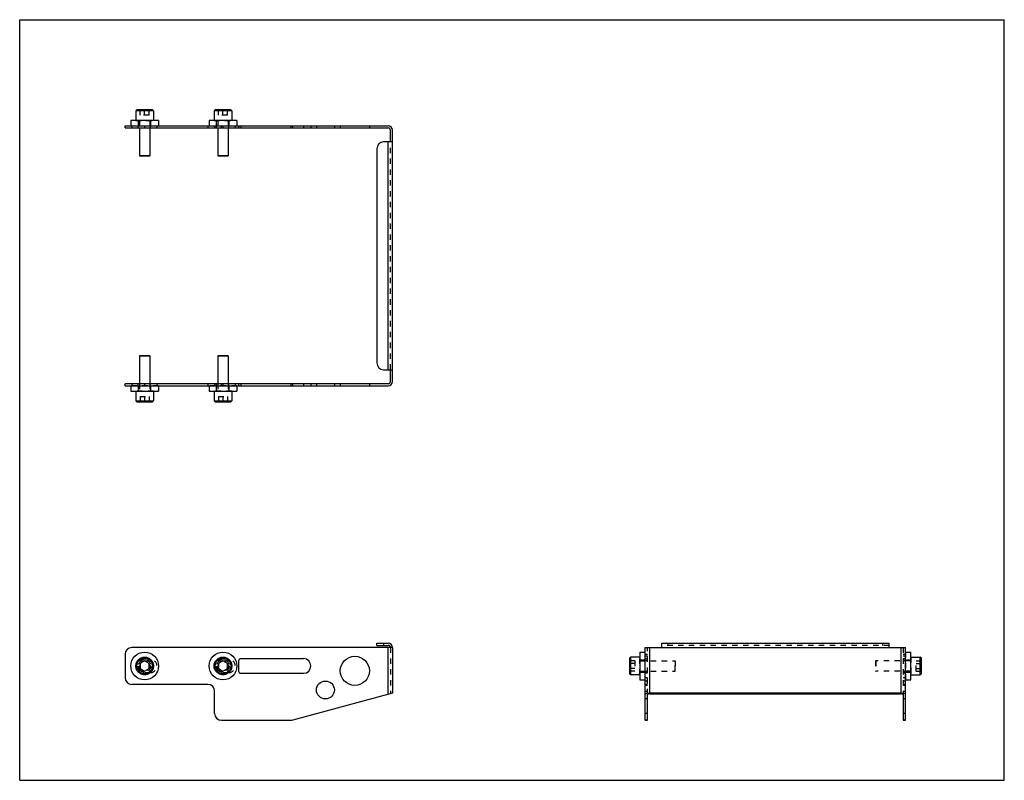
# Model space of a CAD drawing. Header units: inches. Extents: x 0 to 22, y 0 to 17.
import ezdxf

# ---------------------------------------------------------------- set-up
doc = ezdxf.new("R2010")
doc.units = ezdxf.units.IN
doc.header["$LTSCALE"] = 1.21
doc.header["$MEASUREMENT"] = 0
doc.linetypes.add('HIDDEN', pattern=[0.2, 0.1, -0.1])
doc.layers.get('0').update_dxf_attribs({"linetype": 'CONTINUOUS'})
for name, color, linetype in [('207125_05_1_BL0', 7, 'CONTINUOUS'), ('605279P_1_BL5', 7, 'CONTINUOUS'), ('605279P_1_BL6', 7, 'CONTINUOUS'), ('605279P_1_BL7', 7, 'CONTINUOUS'), ('605279P_1_BL8', 7, 'CONTINUOUS'), ('920620M_BL1', 7, 'CONTINUOUS'), ('920620M_BL2', 7, 'CONTINUOUS'), ('920620M_BL3', 7, 'CONTINUOUS'), ('920620M_BL4', 7, 'CONTINUOUS')]:
    doc.layers.add(name, color=color, linetype=linetype)

# ---------------------------------------------------------------- blocks, each defined once
blk = doc.blocks.new('207125_05_1_BL0', base_point=(11.072, 7.985))
at = {"layer": '207125_05_1_BL0', "color": 7, "linetype": 'CONTINUOUS'}
for p, q in [((2.354, 14.58), (2.354, 14.628)), ((2.354, 14.628), (8.235, 14.628)), ((2.354, 14.58), (8.235, 14.58)), ((2.504, 14.628), (2.504, 14.58)), ((8.283, 14.267), (8.283, 14.532)), ((8.331, 8.913), (8.331, 14.532)), ((7.981, 14.117), (7.981, 9.327)), ((8.331, 14.267), (8.131, 14.267)), ((8.235, 9.177), (8.235, 14.267)), ((8.131, 9.177), (8.331, 9.177)), ((8.283, 8.913), (8.283, 9.177)), ((2.354, 8.817), (2.354, 8.865)), ((8.235, 8.865), (2.354, 8.865)), ((2.354, 8.817), (8.235, 8.817)), ((2.504, 8.865), (2.504, 8.817)), ((8.331, 2.968), (2.504, 2.968)), ((7.981, 3.064), (8.235, 3.064)), ((7.981, 3.016), (7.981, 3.064)), ((7.981, 3.016), (8.235, 3.016)), ((8.131, 3.064), (8.131, 3.016)), ((8.235, 1.92), (8.235, 2.968)), ((8.331, 2.968), (8.331, 1.946)), ((13.979, 1.343), (13.979, 2.968)), ((13.979, 2.968), (19.79, 2.968)), ((14.075, 2.968), (14.075, 1.946)), ((14.34, 3.064), (14.34, 2.968)), ((14.34, 3.064), (19.43, 3.064)), ((19.43, 2.968), (19.43, 3.064)), ((19.694, 1.946), (19.694, 2.968)), ((19.79, 1.343), (19.79, 2.968)), ((2.354, 2.818), (2.354, 2.293)), ((4.892, 2.668), (4.892, 2.443)), ((6.342, 2.718), (4.942, 2.718)), ((4.942, 2.393), (6.342, 2.393)), ((4.206, 2.143), (2.504, 2.143)), ((4.356, 1.493), (4.356, 1.993)), ((8.331, 1.946), (6.1, 1.348)), ((14.027, 1.343), (14.027, 1.92)), ((19.694, 1.946), (14.075, 1.946)), ((14.075, 1.933), (19.694, 1.933)), ((19.742, 1.92), (19.742, 1.343)), ((4.506, 1.343), (6.061, 1.343)), ((13.979, 1.348), (14.027, 1.348)), ((14.027, 1.343), (13.979, 1.343)), ((19.742, 1.348), (19.79, 1.348)), ((19.79, 1.343), (19.742, 1.343))]:
    blk.add_line(p, q, dxfattribs=at)
at = {"layer": '207125_05_1_BL0', "color": 8, "linetype": 'HIDDEN'}
for p, q in [((2.642, 14.628), (2.642, 14.58)), ((2.792, 14.628), (2.792, 14.58)), ((2.917, 14.628), (2.917, 14.58)), ((3.067, 14.628), (3.067, 14.58)), ((4.206, 14.628), (4.206, 14.58)), ((4.356, 14.628), (4.356, 14.58)), ((4.392, 14.628), (4.392, 14.58)), ((4.506, 14.58), (4.506, 14.628)), ((4.542, 14.628), (4.542, 14.58)), ((4.667, 14.628), (4.667, 14.58)), ((4.817, 14.628), (4.817, 14.58)), ((4.892, 14.628), (4.892, 14.58)), ((4.942, 14.628), (4.942, 14.58)), ((6.061, 14.628), (6.061, 14.58)), ((6.1, 14.58), (6.1, 14.628)), ((6.342, 14.628), (6.342, 14.58)), ((6.504, 14.628), (6.504, 14.58)), ((6.631, 14.628), (6.631, 14.58)), ((7.031, 14.628), (7.031, 14.58)), ((7.164, 14.628), (7.164, 14.58)), ((7.814, 14.628), (7.814, 14.58)), ((8.283, 9.177), (8.283, 14.267)), ((2.642, 8.865), (2.642, 8.817)), ((2.792, 8.865), (2.792, 8.817)), ((2.917, 8.865), (2.917, 8.817)), ((3.067, 8.865), (3.067, 8.817)), ((4.206, 8.865), (4.206, 8.817)), ((4.356, 8.865), (4.356, 8.817)), ((4.392, 8.865), (4.392, 8.817)), ((4.506, 8.817), (4.506, 8.865)), ((4.542, 8.865), (4.542, 8.817)), ((4.667, 8.865), (4.667, 8.817)), ((4.817, 8.865), (4.817, 8.817)), ((4.892, 8.865), (4.892, 8.817)), ((4.942, 8.865), (4.942, 8.817)), ((6.061, 8.865), (6.061, 8.817)), ((6.1, 8.817), (6.1, 8.865)), ((6.342, 8.865), (6.342, 8.817)), ((6.504, 8.865), (6.504, 8.817)), ((6.631, 8.865), (6.631, 8.817)), ((7.031, 8.865), (7.031, 8.817)), ((7.164, 8.865), (7.164, 8.817)), ((7.814, 8.865), (7.814, 8.817)), ((8.283, 2.968), (8.283, 1.933)), ((14.027, 1.92), (14.027, 2.968)), ((19.43, 3.016), (14.34, 3.016)), ((14.49, 3.016), (14.49, 3.064)), ((19.28, 3.064), (19.28, 3.016)), ((19.742, 2.968), (19.742, 1.92)), ((2.917, 2.706), (2.792, 2.706)), ((4.667, 2.706), (4.542, 2.706)), ((13.979, 2.818), (14.027, 2.818)), ((14.027, 2.771), (13.979, 2.771)), ((14.027, 2.718), (13.979, 2.718)), ((14.027, 2.706), (13.979, 2.706)), ((14.027, 2.668), (13.979, 2.668)), ((19.742, 2.818), (19.79, 2.818)), ((19.79, 2.771), (19.742, 2.771)), ((19.79, 2.718), (19.742, 2.718)), ((19.79, 2.706), (19.742, 2.706)), ((19.79, 2.668), (19.742, 2.668)), ((13.979, 2.443), (14.027, 2.443)), ((19.742, 2.443), (19.79, 2.443)), ((2.792, 2.406), (2.917, 2.406)), ((4.542, 2.406), (4.667, 2.406)), ((14.027, 2.406), (13.979, 2.406)), ((14.027, 2.393), (13.979, 2.393)), ((14.027, 2.293), (13.979, 2.293)), ((14.027, 2.219), (13.979, 2.219)), ((19.79, 2.406), (19.742, 2.406)), ((19.79, 2.393), (19.742, 2.393)), ((19.79, 2.293), (19.742, 2.293)), ((19.79, 2.219), (19.742, 2.219)), ((14.027, 2.143), (13.979, 2.143)), ((14.027, 2.121), (13.979, 2.121)), ((13.979, 1.993), (14.027, 1.993)), ((19.79, 2.143), (19.742, 2.143)), ((19.79, 2.121), (19.742, 2.121)), ((19.742, 1.993), (19.79, 1.993)), ((14.027, 1.819), (13.979, 1.819)), ((14.075, 1.933), (14.075, 1.946)), ((19.694, 1.946), (19.694, 1.933)), ((19.79, 1.819), (19.742, 1.819)), ((14.027, 1.493), (13.979, 1.493)), ((19.79, 1.493), (19.742, 1.493))]:
    blk.add_line(p, q, dxfattribs=at)
at = {"layer": '207125_05_1_BL0', "color": 7, "linetype": 'CONTINUOUS'}
for centre, radius in [((7.489, 2.446), 0.325), ((6.831, 2.019), 0.2)]:
    blk.add_circle(centre, radius, dxfattribs=at)
for centre, radius, start, end in [((8.235, 14.532), 0.096, 0, 90), ((8.235, 14.532), 0.048, 0, 90), ((8.131, 14.117), 0.15, 90, 180), ((8.131, 9.327), 0.15, 180, 270), ((8.235, 8.913), 0.096, 270, 360), ((8.235, 8.913), 0.048, 270, 360), ((2.504, 2.818), 0.15, 90, 180), ((8.235, 2.968), 0.096, 0, 90), ((8.235, 2.968), 0.048, 0, 90), ((4.942, 2.668), 0.05, 90, 180), ((6.342, 2.556), 0.163, 270, 90), ((4.942, 2.443), 0.05, 180, 270), ((2.504, 2.293), 0.15, 180, 270), ((4.206, 1.993), 0.15, 0, 90), ((4.506, 1.493), 0.15, 180, 270), ((6.061, 1.493), 0.15, 270, 285)]:
    blk.add_arc(centre, radius, start, end, dxfattribs=at)
at = {"layer": '207125_05_1_BL0', "color": 8, "linetype": 'HIDDEN'}
for centre, start, end in [((2.792, 2.556), 90, 270), ((2.917, 2.556), 270, 90), ((4.542, 2.556), 90, 270), ((4.667, 2.556), 270, 90)]:
    blk.add_arc(centre, 0.15, start, end, dxfattribs=at)
at = {"layer": '207125_05_1_BL0', "color": 7, "linetype": 'CONTINUOUS'}
for centre, major_axis, start_param, end_param in [((14.075, 1.92), (0.096, 0), 1.570796, 3.141593), ((14.075, 1.92), (0.048, 0), 1.570796, 3.141593), ((19.694, 1.92), (0.096, 0), 6.283185, 7.853982), ((19.694, 1.92), (0.048, 0), 0, 1.570796)]:
    blk.add_ellipse(centre, major_axis=major_axis, ratio=0.267949, start_param=start_param, end_param=end_param, dxfattribs=at)
blk = doc.blocks.new('920620M_BL1', base_point=(2.792, 8.671))
at = {"layer": '920620M_BL1', "color": 7, "linetype": 'CONTINUOUS'}
for p, q in [((2.619, 14.984), (2.595, 14.96)), ((2.595, 14.96), (2.595, 14.748)), ((2.989, 14.96), (2.595, 14.96)), ((2.965, 14.984), (2.619, 14.984)), ((2.965, 14.984), (2.989, 14.96)), ((2.989, 14.96), (2.989, 14.748)), ((2.674, 14.58), (2.674, 13.964)), ((2.91, 14.58), (2.91, 13.964)), ((2.674, 13.964), (2.678, 13.96)), ((2.674, 13.964), (2.91, 13.964)), ((2.678, 13.96), (2.906, 13.96)), ((2.91, 13.964), (2.906, 13.96))]:
    blk.add_line(p, q, dxfattribs=at)
at = {"layer": '920620M_BL1', "color": 8, "linetype": 'HIDDEN'}
for p, q in [((2.693, 14.866), (2.693, 14.984)), ((2.792, 14.866), (2.792, 14.984)), ((2.89, 14.866), (2.89, 14.984)), ((2.595, 14.748), (2.989, 14.748)), ((2.674, 14.748), (2.674, 14.58)), ((2.89, 14.866), (2.693, 14.866)), ((2.91, 14.748), (2.91, 14.58)), ((2.792, 2.669), (2.693, 2.613)), ((2.89, 2.613), (2.792, 2.669)), ((2.693, 2.613), (2.693, 2.499)), ((2.693, 2.499), (2.792, 2.442)), ((2.792, 2.442), (2.89, 2.499)), ((2.89, 2.499), (2.89, 2.613))]:
    blk.add_line(p, q, dxfattribs=at)
for radius in [0.197, 0.173, 0.118, 0.114]:
    blk.add_circle((2.792, 2.556), radius, dxfattribs=at)
blk = doc.blocks.new('920620M_BL2', base_point=(2.792, 5.921))
at = {"layer": '920620M_BL2', "color": 7, "linetype": 'CONTINUOUS'}
for p, q in [((2.678, 9.484), (2.674, 9.48)), ((2.674, 9.48), (2.674, 8.865)), ((2.91, 9.48), (2.674, 9.48)), ((2.906, 9.484), (2.678, 9.484)), ((2.906, 9.484), (2.91, 9.48)), ((2.91, 9.48), (2.91, 8.865)), ((2.595, 8.697), (2.595, 8.484)), ((2.989, 8.697), (2.989, 8.484)), ((2.595, 8.484), (2.619, 8.461)), ((2.595, 8.484), (2.989, 8.484)), ((2.619, 8.461), (2.965, 8.461)), ((2.989, 8.484), (2.965, 8.461)), ((2.792, 2.669), (2.693, 2.613)), ((2.89, 2.613), (2.792, 2.669)), ((2.693, 2.499), (2.693, 2.613)), ((2.693, 2.499), (2.792, 2.442)), ((2.792, 2.442), (2.89, 2.499)), ((2.89, 2.613), (2.89, 2.499))]:
    blk.add_line(p, q, dxfattribs=at)
at = {"layer": '920620M_BL2', "color": 8, "linetype": 'HIDDEN'}
for p, q in [((2.674, 8.865), (2.674, 8.697)), ((2.91, 8.865), (2.91, 8.697)), ((2.989, 8.697), (2.595, 8.697)), ((2.693, 8.579), (2.89, 8.579)), ((2.693, 8.579), (2.693, 8.461)), ((2.792, 8.579), (2.792, 8.461)), ((2.89, 8.579), (2.89, 8.461))]:
    blk.add_line(p, q, dxfattribs=at)
at = {"layer": '920620M_BL2', "color": 7, "linetype": 'CONTINUOUS'}
for radius in [0.197, 0.173]:
    blk.add_circle((2.792, 2.556), radius, dxfattribs=at)
at = {"layer": '920620M_BL2', "color": 8, "linetype": 'HIDDEN'}
for radius in [0.118, 0.114]:
    blk.add_circle((2.792, 2.556), radius, dxfattribs=at)
blk = doc.blocks.new('920620M_BL3', base_point=(12.246, 8.671))
at = {"layer": '920620M_BL3', "color": 7, "linetype": 'CONTINUOUS'}
for p, q in [((4.369, 14.984), (4.345, 14.96)), ((4.345, 14.96), (4.345, 14.748)), ((4.739, 14.96), (4.345, 14.96)), ((4.715, 14.984), (4.369, 14.984)), ((4.715, 14.984), (4.739, 14.96)), ((4.739, 14.96), (4.739, 14.748)), ((4.424, 14.58), (4.424, 13.964)), ((4.66, 14.58), (4.66, 13.964)), ((4.424, 13.964), (4.428, 13.96)), ((4.424, 13.964), (4.66, 13.964)), ((4.428, 13.96), (4.656, 13.96)), ((4.66, 13.964), (4.656, 13.96)), ((19.91, 2.753), (20.123, 2.753)), ((20.147, 2.729), (20.123, 2.753)), ((20.123, 2.359), (20.123, 2.753)), ((20.147, 2.382), (20.147, 2.729)), ((19.91, 2.359), (20.123, 2.359)), ((20.147, 2.382), (20.123, 2.359))]:
    blk.add_line(p, q, dxfattribs=at)
at = {"layer": '920620M_BL3', "color": 8, "linetype": 'HIDDEN'}
for p, q in [((4.443, 14.866), (4.443, 14.984)), ((4.542, 14.866), (4.542, 14.984)), ((4.64, 14.866), (4.64, 14.984)), ((4.345, 14.748), (4.739, 14.748)), ((4.424, 14.748), (4.424, 14.58)), ((4.64, 14.866), (4.443, 14.866)), ((4.66, 14.748), (4.66, 14.58)), ((4.542, 2.669), (4.443, 2.613)), ((4.64, 2.613), (4.542, 2.669)), ((19.123, 2.67), (19.127, 2.674)), ((19.123, 2.67), (19.123, 2.442)), ((19.91, 2.674), (19.127, 2.674)), ((19.127, 2.674), (19.127, 2.438)), ((19.91, 2.753), (19.91, 2.359)), ((20.029, 2.669), (20.147, 2.669)), ((20.029, 2.442), (20.029, 2.669)), ((4.443, 2.613), (4.443, 2.499)), ((4.443, 2.499), (4.542, 2.442)), ((4.542, 2.442), (4.64, 2.499)), ((4.64, 2.499), (4.64, 2.613)), ((19.123, 2.442), (19.127, 2.438)), ((19.91, 2.438), (19.127, 2.438)), ((20.029, 2.613), (20.147, 2.613)), ((20.029, 2.499), (20.147, 2.499)), ((20.029, 2.442), (20.147, 2.442))]:
    blk.add_line(p, q, dxfattribs=at)
for radius in [0.197, 0.173, 0.118, 0.114]:
    blk.add_circle((4.542, 2.556), radius, dxfattribs=at)
blk = doc.blocks.new('920620M_BL4', base_point=(9.496, 5.921))
at = {"layer": '920620M_BL4', "color": 7, "linetype": 'CONTINUOUS'}
for p, q in [((4.428, 9.484), (4.424, 9.48)), ((4.66, 9.48), (4.424, 9.48)), ((4.424, 9.48), (4.424, 8.865)), ((4.656, 9.484), (4.428, 9.484)), ((4.656, 9.484), (4.66, 9.48)), ((4.66, 9.48), (4.66, 8.865)), ((4.345, 8.697), (4.345, 8.484)), ((4.739, 8.697), (4.739, 8.484)), ((4.345, 8.484), (4.739, 8.484)), ((4.345, 8.484), (4.369, 8.461)), ((4.369, 8.461), (4.715, 8.461)), ((4.739, 8.484), (4.715, 8.461)), ((4.542, 2.669), (4.443, 2.613)), ((4.64, 2.613), (4.542, 2.669)), ((13.623, 2.729), (13.647, 2.753)), ((13.623, 2.729), (13.623, 2.382)), ((13.647, 2.753), (13.647, 2.359)), ((13.859, 2.753), (13.647, 2.753)), ((4.443, 2.499), (4.443, 2.613)), ((4.443, 2.499), (4.542, 2.442)), ((4.542, 2.442), (4.64, 2.499)), ((4.64, 2.613), (4.64, 2.499)), ((13.623, 2.382), (13.647, 2.359)), ((13.859, 2.359), (13.647, 2.359))]:
    blk.add_line(p, q, dxfattribs=at)
at = {"layer": '920620M_BL4', "color": 8, "linetype": 'HIDDEN'}
for p, q in [((4.424, 8.865), (4.424, 8.697)), ((4.66, 8.865), (4.66, 8.697)), ((4.739, 8.697), (4.345, 8.697)), ((4.443, 8.579), (4.64, 8.579)), ((4.443, 8.579), (4.443, 8.461)), ((4.542, 8.579), (4.542, 8.461)), ((4.64, 8.579), (4.64, 8.461)), ((13.741, 2.669), (13.623, 2.669)), ((13.741, 2.669), (13.741, 2.442)), ((13.859, 2.359), (13.859, 2.753)), ((13.859, 2.674), (14.643, 2.674)), ((14.643, 2.674), (14.643, 2.438)), ((14.647, 2.67), (14.643, 2.674)), ((14.647, 2.442), (14.647, 2.67)), ((13.741, 2.613), (13.623, 2.613)), ((13.741, 2.499), (13.623, 2.499)), ((13.741, 2.442), (13.623, 2.442)), ((13.859, 2.438), (14.643, 2.438)), ((14.647, 2.442), (14.643, 2.438))]:
    blk.add_line(p, q, dxfattribs=at)
at = {"layer": '920620M_BL4', "color": 7, "linetype": 'CONTINUOUS'}
for radius in [0.197, 0.173]:
    blk.add_circle((4.542, 2.556), radius, dxfattribs=at)
at = {"layer": '920620M_BL4', "color": 8, "linetype": 'HIDDEN'}
for radius in [0.118, 0.114]:
    blk.add_circle((4.542, 2.556), radius, dxfattribs=at)
blk = doc.blocks.new('605279P_1_BL5', base_point=(2.792, 5.531))
at = {"layer": '605279P_1_BL5', "color": 7, "linetype": 'CONTINUOUS'}
for p, q in [((2.482, 8.817), (2.482, 8.697)), ((3.102, 8.817), (3.102, 8.697)), ((2.482, 8.697), (3.102, 8.697))]:
    blk.add_line(p, q, dxfattribs=at)
at = {"layer": '605279P_1_BL5', "color": 8, "linetype": 'HIDDEN'}
for p, q in [((3.102, 8.817), (2.482, 8.817)), ((2.651, 8.697), (2.651, 8.817)), ((2.932, 8.697), (2.932, 8.817))]:
    blk.add_line(p, q, dxfattribs=at)
at = {"layer": '605279P_1_BL5', "color": 7, "linetype": 'CONTINUOUS'}
blk.add_circle((2.792, 2.556), 0.31, dxfattribs=at)
at = {"layer": '605279P_1_BL5', "color": 8, "linetype": 'HIDDEN'}
blk.add_circle((2.792, 2.556), 0.141, dxfattribs=at)
blk = doc.blocks.new('605279P_1_BL6', base_point=(9.106, 5.531))
at = {"layer": '605279P_1_BL6', "color": 8, "linetype": 'HIDDEN'}
for p, q in [((4.852, 8.817), (4.232, 8.817)), ((4.401, 8.697), (4.401, 8.817)), ((4.682, 8.697), (4.682, 8.817)), ((13.979, 2.246), (13.979, 2.866)), ((13.859, 2.696), (13.979, 2.696)), ((13.859, 2.415), (13.979, 2.415))]:
    blk.add_line(p, q, dxfattribs=at)
at = {"layer": '605279P_1_BL6', "color": 7, "linetype": 'CONTINUOUS'}
for p, q in [((4.232, 8.817), (4.232, 8.697)), ((4.852, 8.817), (4.852, 8.697)), ((4.232, 8.697), (4.852, 8.697)), ((13.859, 2.866), (13.859, 2.246)), ((13.859, 2.866), (13.979, 2.866)), ((13.859, 2.246), (13.979, 2.246))]:
    blk.add_line(p, q, dxfattribs=at)
blk.add_circle((4.542, 2.556), 0.31, dxfattribs=at)
at = {"layer": '605279P_1_BL6', "color": 8, "linetype": 'HIDDEN'}
blk.add_circle((4.542, 2.556), 0.141, dxfattribs=at)
blk = doc.blocks.new('605279P_1_BL7', base_point=(2.792, 14.688))
at = {"layer": '605279P_1_BL7', "color": 7, "linetype": 'CONTINUOUS'}
for p, q in [((2.482, 14.748), (2.482, 14.628)), ((3.102, 14.748), (2.482, 14.748)), ((3.102, 14.748), (3.102, 14.628))]:
    blk.add_line(p, q, dxfattribs=at)
at = {"layer": '605279P_1_BL7', "color": 8, "linetype": 'HIDDEN'}
for p, q in [((2.651, 14.628), (2.651, 14.748)), ((2.932, 14.628), (2.932, 14.748)), ((2.482, 14.628), (3.102, 14.628))]:
    blk.add_line(p, q, dxfattribs=at)
blk = doc.blocks.new('605279P_1_BL8', base_point=(12.071, 8.497))
at = {"layer": '605279P_1_BL8', "color": 7, "linetype": 'CONTINUOUS'}
for p, q in [((4.232, 14.748), (4.232, 14.628)), ((4.852, 14.748), (4.232, 14.748)), ((4.852, 14.748), (4.852, 14.628)), ((19.79, 2.866), (19.91, 2.866)), ((19.91, 2.246), (19.91, 2.866)), ((19.79, 2.246), (19.91, 2.246))]:
    blk.add_line(p, q, dxfattribs=at)
at = {"layer": '605279P_1_BL8', "color": 8, "linetype": 'HIDDEN'}
for p, q in [((4.401, 14.628), (4.401, 14.748)), ((4.682, 14.628), (4.682, 14.748)), ((4.232, 14.628), (4.852, 14.628)), ((19.79, 2.866), (19.79, 2.246)), ((19.79, 2.696), (19.91, 2.696)), ((19.79, 2.415), (19.91, 2.415))]:
    blk.add_line(p, q, dxfattribs=at)

msp = doc.modelspace()

# ---------------------------------------------------------------- linework, layer by layer
at = {"color": 7, "linetype": 'CONTINUOUS'}
for p, q in [((0, 0), (0, 17)), ((0, 17), (22, 17)), ((22, 0), (22, 17)), ((0, 0), (22, 0))]:
    msp.add_line(p, q, dxfattribs=at)

# ---------------------------------------------------------------- block references
at = {"layer": '207125_05_1_BL0'}
msp.add_blockref('207125_05_1_BL0', (11.072, 7.985), dxfattribs=at)
at = {"layer": '605279P_1_BL5'}
msp.add_blockref('605279P_1_BL5', (2.792, 5.531), dxfattribs=at)
at = {"layer": '605279P_1_BL6'}
msp.add_blockref('605279P_1_BL6', (9.106, 5.531), dxfattribs=at)
at = {"layer": '605279P_1_BL7'}
msp.add_blockref('605279P_1_BL7', (2.792, 14.688), dxfattribs=at)
at = {"layer": '605279P_1_BL8'}
msp.add_blockref('605279P_1_BL8', (12.071, 8.497), dxfattribs=at)
at = {"layer": '920620M_BL1'}
msp.add_blockref('920620M_BL1', (2.792, 8.671), dxfattribs=at)
at = {"layer": '920620M_BL2'}
msp.add_blockref('920620M_BL2', (2.792, 5.921), dxfattribs=at)
at = {"layer": '920620M_BL3'}
msp.add_blockref('920620M_BL3', (12.246, 8.671), dxfattribs=at)
at = {"layer": '920620M_BL4'}
msp.add_blockref('920620M_BL4', (9.496, 5.921), dxfattribs=at)

doc.saveas('drawing.dxf')
